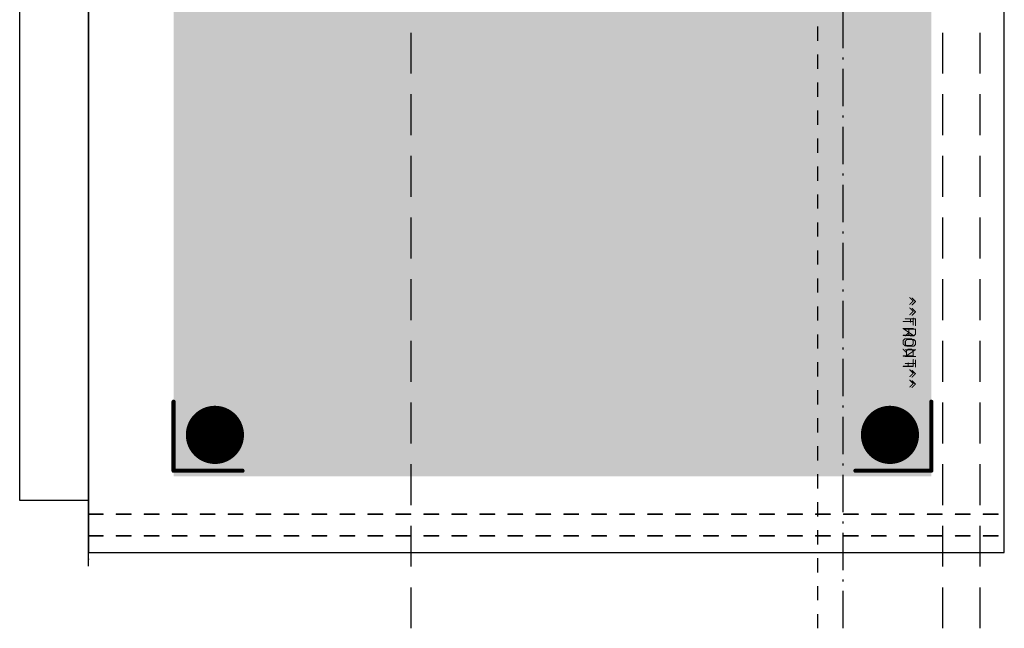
# Model space of a CAD drawing. Extents: x 85.1 to 160.2, y -5 to 84.1.
# Tile 1 of 7: x 85.2 to 156.6, y -5 to 39.1. Entities that reach past the tile are written whole.
import ezdxf

# ---------------------------------------------------------------- set-up
doc = ezdxf.new("R2010")
doc.units = 0
for name, color, linetype in [('17', 82, 'CONTINUOUS'), ('20', 7, 'CONTINUOUS'), ('21', 253, 'CONTINUOUS'), ('22', 253, 'CONTINUOUS'), ('23', 7, 'CONTINUOUS'), ('29', 253, 'CONTINUOUS'), ('30', 253, 'CONTINUOUS'), ('40', 175, 'CONTINUOUS'), ('44', 253, 'CONTINUOUS'), ('48', 253, 'CONTINUOUS')]:
    doc.layers.add(name, color=color, linetype=linetype)

# ---------------------------------------------------------------- blocks, each defined once
blk = doc.blocks.new('RECT')
blk.add_solid([(-0.5, -0.5), (0.5, -0.5), (-0.5, 0.5), (0.5, 0.5)])
blk = doc.blocks.new('ROUNDP')
at = {"const_width": 0.5}
blk.add_lwpolyline([(0, -0.25, 1), (0, 0.25, 1), (0, -0.25)], format="xyb", dxfattribs=at)

msp = doc.modelspace()

# ---------------------------------------------------------------- linework, layer by layer
at = {"layer": '20'}
for p, q in [((156.64, 0.5), (156.64, 59.5)), ((85.17, 4.275), (85.17, 55.425)), ((90.17, 4.275), (85.17, 4.275)), ((90.17, -0.5), (90.17, 4.275)), ((90.17, 0.5), (156.64, 0.5))]:
    msp.add_line(p, q, dxfattribs=at)
at = {"layer": '21'}
for points, const_width in [([(149.9456, 18.9407), (150.1913, 18.6949)], 0.0762), ([(150.1913, 18.6949), (149.9456, 18.4492)], 0.0762), ([(149.9456, 18.1922), (150.1913, 17.9465)], 0.0762), ([(150.1913, 17.9465), (149.9456, 17.7007)], 0.0762), ([(149.4541, 17.4438), (150.1913, 17.4438)], 0.0762), ([(149.8227, 17.4438), (149.8227, 17.1981)], 0.0762), ([(150.1913, 17.4438), (150.1913, 16.9523)], 0.0762), ([(149.4541, 16.6954), (150.1913, 16.6954)], 0.0762), ([(149.6998, 16.4497), (149.4541, 16.2039)], 0.0762), ([(149.6998, 16.3268), (149.6998, 16.6954)], 0.0762), ([(150.1913, 16.6954), (150.1913, 16.3268)], 0.0762), ([(149.577, 15.947), (149.4541, 15.8241)], 0.0762), ([(149.4541, 15.8241), (149.4541, 15.5784)], 0.0762), ([(150.0685, 15.947), (149.577, 15.947)], 0.0762), ([(149.8227, 16.2039), (149.6998, 16.3268)], 0.0762), ([(150.0685, 16.2039), (149.8227, 16.2039)], 0.0762), ([(150.1913, 16.3268), (150.0685, 16.2039)], 0.0762), ([(150.1913, 15.8241), (150.0685, 15.947)], 0.0762), ([(150.1913, 15.5784), (150.1913, 15.8241)], 0.0762), ([(149.4541, 15.5784), (149.577, 15.4555)], 0.0762), ([(149.4541, 15.1986), (150.1913, 15.1986)], 0.0762), ([(150.1913, 15.1986), (149.4541, 14.7071)], 0.0762), ([(149.577, 15.4555), (150.0685, 15.4555)], 0.0762), ([(150.0685, 15.4555), (150.1913, 15.5784)], 0.0762), ([(149.4541, 14.7071), (150.1913, 14.7071)], 0.0762), ([(150.1913, 14.4502), (150.1913, 13.9587)], 0.0762), ([(149.4541, 14.2044), (150.1913, 14.2044)], 0.0762), ([(149.9456, 13.7017), (150.1913, 13.456)], 0.0762), ([(150.1913, 13.456), (149.9456, 13.2103)], 0.0762), ([(149.9456, 12.9533), (150.1913, 12.7076)], 0.0762), ([(150.1913, 12.7076), (149.9456, 12.4618)], 0.0762), ([(96.34, 6.425), (96.34, 11.425)], 0.3048), ([(151.34, 6.425), (151.34, 11.425)], 0.3048), ([(101.34, 6.425), (96.34, 6.425)], 0.3048), ([(145.84, 6.425), (151.34, 6.425)], 0.3048)]:
    msp.add_lwpolyline(points, dxfattribs=dict(at, const_width=const_width))
for points, const_width in [([(149.9591, 18.9541, 1), (149.9321, 18.9272)], 0.0381), ([(150.2048, 18.6814, 1), (150.1779, 18.7084)], 0.0381), ([(150.1779, 18.6814, 1), (150.2048, 18.7084)], 0.0381), ([(149.9321, 18.4626, 1), (149.9591, 18.4357)], 0.0381), ([(149.9591, 18.2057, 1), (149.9321, 18.1788)], 0.0381), ([(150.2048, 17.933, 1), (150.1779, 17.96)], 0.0381), ([(150.1779, 17.933, 1), (150.2048, 17.96)], 0.0381), ([(149.4541, 17.4629, 1), (149.4541, 17.4248)], 0.0381), ([(149.8418, 17.4438, 1), (149.8037, 17.4438)], 0.0381), ([(149.8037, 17.1981, 1), (149.8418, 17.1981)], 0.0381), ([(149.9321, 17.7142, 1), (149.9591, 17.6873)], 0.0381), ([(150.2104, 17.4438, 1), (150.1723, 17.4438)], 0.0381), ([(150.1913, 17.4248, 1), (150.1913, 17.4629)], 0.0381), ([(149.4541, 16.7145, 1), (149.4541, 16.6764)], 0.0381), ([(149.7189, 16.6954, 1), (149.6808, 16.6954)], 0.0381), ([(149.7133, 16.4362, 1), (149.6864, 16.4631)], 0.0381), ([(150.1723, 16.9523, 1), (150.2104, 16.9523)], 0.0381), ([(150.2104, 16.6954, 1), (150.1723, 16.6954)], 0.0381), ([(150.1913, 16.6764, 1), (150.1913, 16.7145)], 0.0381), ([(149.4406, 16.2174, 1), (149.4676, 16.1904)], 0.0381), ([(149.4406, 15.8376, 1), (149.4676, 15.8106)], 0.0381), ([(149.4732, 15.8241, 1), (149.4351, 15.8241)], 0.0381), ([(149.577, 15.966, 1), (149.577, 15.9279)], 0.0381), ([(149.5904, 15.9335, 1), (149.5635, 15.9605)], 0.0381), ([(149.7133, 16.3403, 1), (149.6864, 16.3133)], 0.0381), ([(149.6808, 16.3268, 1), (149.7189, 16.3268)], 0.0381), ([(149.8227, 16.223, 1), (149.8227, 16.1849)], 0.0381), ([(149.8092, 16.1904, 1), (149.8362, 16.2174)], 0.0381), ([(150.055, 16.2174, 1), (150.0819, 16.1904)], 0.0381), ([(150.0819, 15.9605, 1), (150.055, 15.9335)], 0.0381), ([(150.0685, 16.1849, 1), (150.0685, 16.223)], 0.0381), ([(150.0685, 15.9279, 1), (150.0685, 15.966)], 0.0381), ([(150.1723, 16.3268, 1), (150.2104, 16.3268)], 0.0381), ([(150.2104, 15.8241, 1), (150.1723, 15.8241)], 0.0381), ([(150.2048, 16.3133, 1), (150.1779, 16.3403)], 0.0381), ([(150.1779, 15.8106, 1), (150.2048, 15.8376)], 0.0381), ([(149.4676, 15.5918, 1), (149.4406, 15.5649)], 0.0381), ([(149.4541, 15.2176, 1), (149.4541, 15.1795)], 0.0381), ([(149.4351, 15.5784, 1), (149.4732, 15.5784)], 0.0381), ([(149.577, 15.4746, 1), (149.577, 15.4365)], 0.0381), ([(149.5635, 15.442, 1), (149.5904, 15.469)], 0.0381), ([(150.055, 15.469, 1), (150.0819, 15.442)], 0.0381), ([(150.0685, 15.4365, 1), (150.0685, 15.4746)], 0.0381), ([(150.1723, 15.5784, 1), (150.2104, 15.5784)], 0.0381), ([(150.2048, 15.5649, 1), (150.1779, 15.5918)], 0.0381), ([(150.2019, 15.1827, 1), (150.1808, 15.2144)], 0.0381), ([(150.1913, 15.1795, 1), (150.1913, 15.2176)], 0.0381), ([(149.4541, 14.7261, 1), (149.4541, 14.688)], 0.0381), ([(149.4435, 14.7229, 1), (149.4647, 14.6912)], 0.0381), ([(150.2104, 14.4502, 1), (150.1723, 14.4502)], 0.0381), ([(150.1913, 14.688, 1), (150.1913, 14.7261)], 0.0381), ([(149.4541, 14.2235, 1), (149.4541, 14.1854)], 0.0381), ([(149.9591, 13.7152, 1), (149.9321, 13.6883)], 0.0381), ([(150.1723, 13.9587, 1), (150.2104, 13.9587)], 0.0381), ([(150.1913, 14.1854, 1), (150.1913, 14.2235)], 0.0381), ([(149.9321, 13.2237, 1), (149.9591, 13.1968)], 0.0381), ([(149.9591, 12.9668, 1), (149.9321, 12.9399)], 0.0381), ([(150.2048, 13.4425, 1), (150.1779, 13.4695)], 0.0381), ([(150.1779, 13.4425, 1), (150.2048, 13.4695)], 0.0381), ([(149.9321, 12.4753, 1), (149.9591, 12.4484)], 0.0381), ([(150.2048, 12.6941, 1), (150.1779, 12.7211)], 0.0381), ([(150.1779, 12.6941, 1), (150.2048, 12.7211)], 0.0381), ([(96.4162, 11.425, 1), (96.2638, 11.425)], 0.1524), ([(151.4162, 11.425, 1), (151.2638, 11.425)], 0.1524), ([(96.34, 6.5012, 1), (96.34, 6.3488)], 0.1524), ([(96.2638, 6.425, 1), (96.4162, 6.425)], 0.1524), ([(101.34, 6.3488, 1), (101.34, 6.5012)], 0.1524), ([(145.84, 6.5012, 1), (145.84, 6.3488)], 0.1524), ([(151.2638, 6.425, 1), (151.4162, 6.425)], 0.1524), ([(151.34, 6.3488, 1), (151.34, 6.5012)], 0.1524)]:
    msp.add_lwpolyline(points, format="xyb", dxfattribs=dict(at, const_width=const_width))
at = {"layer": '22', "const_width": 0.0762}
for points in [[(150.0293, 18.7324), (149.7836, 18.9782)], [(149.7836, 18.4867), (150.0293, 18.7324)], [(150.0293, 17.984), (149.7836, 18.2297)], [(149.7836, 17.7383), (150.0293, 17.984)], [(149.2921, 17.2356), (150.0293, 17.2356)], [(150.0293, 16.9898), (150.0293, 17.4813)], [(150.0293, 16.2414), (149.2921, 16.7329)], [(149.2921, 16.7329), (150.0293, 16.7329)], [(149.2921, 16.2414), (150.0293, 16.2414)], [(149.2921, 15.8616), (149.415, 15.9845)], [(149.2921, 15.6159), (149.2921, 15.8616)], [(149.415, 15.9845), (149.9065, 15.9845)], [(149.9065, 15.9845), (150.0293, 15.8616)], [(150.0293, 15.8616), (150.0293, 15.6159)], [(149.415, 15.493), (149.2921, 15.6159)], [(149.5378, 14.9903), (149.2921, 15.2361)], [(149.9065, 15.493), (149.415, 15.493)], [(149.6607, 15.2361), (149.5378, 15.1132)], [(149.5378, 15.1132), (149.5378, 14.7446)], [(149.9065, 15.2361), (149.6607, 15.2361)], [(150.0293, 15.6159), (149.9065, 15.493)], [(150.0293, 15.1132), (149.9065, 15.2361)], [(150.0293, 14.7446), (150.0293, 15.1132)], [(149.2921, 14.7446), (150.0293, 14.7446)], [(150.0293, 13.9962), (150.0293, 14.4877)], [(149.2921, 13.9962), (150.0293, 13.9962)], [(149.6607, 13.9962), (149.6607, 14.2419)], [(150.0293, 13.4935), (149.7836, 13.7393)], [(149.7836, 13.2478), (150.0293, 13.4935)], [(150.0293, 12.7451), (149.7836, 12.9908)], [(149.7836, 12.4993), (150.0293, 12.7451)]]:
    msp.add_lwpolyline(points, dxfattribs=at)
at = {"layer": '22', "const_width": 0.0381}
for points in [[(149.7971, 18.9916, 1), (149.7701, 18.9647)], [(150.0428, 18.7189, 1), (150.0159, 18.7459)], [(150.0159, 18.7189, 1), (150.0428, 18.7459)], [(149.7701, 18.5001, 1), (149.7971, 18.4732)], [(149.7971, 18.2432, 1), (149.7701, 18.2163)], [(150.0428, 17.9705, 1), (150.0159, 17.9975)], [(150.0159, 17.9705, 1), (150.0428, 17.9975)], [(149.2921, 17.2546, 1), (149.2921, 17.2165)], [(149.7701, 17.7517, 1), (149.7971, 17.7248)], [(150.0484, 17.4813, 1), (150.0103, 17.4813)], [(150.0293, 17.2165, 1), (150.0293, 17.2546)], [(149.3027, 16.7488, 1), (149.2815, 16.7171)], [(149.2921, 16.752, 1), (149.2921, 16.7139)], [(150.0103, 16.9898, 1), (150.0484, 16.9898)], [(150.0293, 16.7139, 1), (150.0293, 16.752)], [(149.2921, 16.2605, 1), (149.2921, 16.2224)], [(149.2786, 15.8751, 1), (149.3056, 15.8482)], [(149.3111, 15.8616, 1), (149.2731, 15.8616)], [(149.415, 16.0035, 1), (149.415, 15.9654)], [(149.4284, 15.971, 1), (149.4015, 15.998)], [(149.9199, 15.998, 1), (149.893, 15.971)], [(149.9065, 15.9654, 1), (149.9065, 16.0035)], [(150.0484, 15.8616, 1), (150.0103, 15.8616)], [(150.0159, 15.8482, 1), (150.0428, 15.8751)], [(150.0188, 16.2256, 1), (150.0399, 16.2573)], [(150.0293, 16.2224, 1), (150.0293, 16.2605)], [(149.3056, 15.6294, 1), (149.2786, 15.6024)], [(149.3056, 15.2496, 1), (149.2786, 15.2226)], [(149.2731, 15.6159, 1), (149.3111, 15.6159)], [(149.415, 15.5121, 1), (149.415, 15.474)], [(149.4015, 15.4795, 1), (149.4284, 15.5065)], [(149.5244, 15.1267, 1), (149.5513, 15.0997)], [(149.5569, 15.1132, 1), (149.5188, 15.1132)], [(149.5244, 14.9769, 1), (149.5513, 15.0038)], [(149.6607, 15.2551, 1), (149.6607, 15.217)], [(149.6742, 15.2226, 1), (149.6472, 15.2496)], [(149.893, 15.5065, 1), (149.9199, 15.4795)], [(149.9199, 15.2496, 1), (149.893, 15.2226)], [(149.9065, 15.474, 1), (149.9065, 15.5121)], [(149.9065, 15.217, 1), (149.9065, 15.2551)], [(150.0103, 15.6159, 1), (150.0484, 15.6159)], [(150.0484, 15.1132, 1), (150.0103, 15.1132)], [(150.0428, 15.6024, 1), (150.0159, 15.6294)], [(150.0159, 15.0997, 1), (150.0428, 15.1267)], [(149.2921, 14.7636, 1), (149.2921, 14.7255)], [(149.5188, 14.7446, 1), (149.5569, 14.7446)], [(150.0103, 14.7446, 1), (150.0484, 14.7446)], [(150.0484, 14.4877, 1), (150.0103, 14.4877)], [(150.0293, 14.7255, 1), (150.0293, 14.7636)], [(149.2921, 14.0152, 1), (149.2921, 13.9771)], [(149.6798, 14.2419, 1), (149.6417, 14.2419)], [(149.6417, 13.9962, 1), (149.6798, 13.9962)], [(149.7971, 13.7527, 1), (149.7701, 13.7258)], [(150.0103, 13.9962, 1), (150.0484, 13.9962)], [(150.0293, 13.9771, 1), (150.0293, 14.0152)], [(149.7701, 13.2612, 1), (149.7971, 13.2343)], [(149.7971, 13.0043, 1), (149.7701, 12.9774)], [(150.0428, 13.48, 1), (150.0159, 13.507)], [(150.0159, 13.48, 1), (150.0428, 13.507)], [(149.7701, 12.5128, 1), (149.7971, 12.4859)], [(150.0428, 12.7316, 1), (150.0159, 12.7586)], [(150.0159, 12.7316, 1), (150.0428, 12.7586)]]:
    msp.add_lwpolyline(points, format="xyb", dxfattribs=at)
at = {"layer": '23'}
msp.add_point((90.17, 0), dxfattribs=at)
at = {"layer": '44'}
for centre in [(99.34, 9.025), (148.34, 9.025)]:
    msp.add_circle(centre, 1.5, dxfattribs=at)
at = {"layer": '48'}
for p, q in [((144.934, 37.0588), (144.934, 39.7647)), ((143.096, 37.6), (143.096, 38.6286)), ((113.596, 35.2188), (113.596, 38.1875)), ((152.167, 35.2188), (152.167, 38.1875)), ((154.89, 35.2188), (154.89, 38.1875)), ((143.096, 35.5714), (143.096, 36.6)), ((144.934, 36.2338), (144.934, 36.3838)), ((144.934, 32.8529), (144.934, 35.5588)), ((143.096, 33.5429), (143.096, 34.5714)), ((113.596, 30.75), (113.596, 33.7188)), ((152.167, 30.75), (152.167, 33.7188)), ((154.89, 30.75), (154.89, 33.7188)), ((143.096, 31.5143), (143.096, 32.5429)), ((144.934, 32.0279), (144.934, 32.1779)), ((144.934, 28.6471), (144.934, 31.3529)), ((143.096, 29.4857), (143.096, 30.5143)), ((113.596, 26.2812), (113.596, 29.25)), ((152.167, 26.2812), (152.167, 29.25)), ((154.89, 26.2812), (154.89, 29.25)), ((143.096, 27.4571), (143.096, 28.4857)), ((144.934, 27.8221), (144.934, 27.9721)), ((143.096, 25.4286), (143.096, 26.4571)), ((144.934, 24.4412), (144.934, 27.1471)), ((113.596, 21.8125), (113.596, 24.7812)), ((143.096, 23.4), (143.096, 24.4286)), ((152.167, 21.8125), (152.167, 24.7812)), ((154.89, 21.8125), (154.89, 24.7812)), ((144.934, 23.6162), (144.934, 23.7662)), ((144.934, 20.2353), (144.934, 22.9412)), ((143.096, 21.3714), (143.096, 22.4)), ((113.596, 17.3438), (113.596, 20.3125)), ((143.096, 19.3429), (143.096, 20.3714)), ((152.167, 17.3438), (152.167, 20.3125)), ((154.89, 17.3438), (154.89, 20.3125)), ((144.934, 19.4103), (144.934, 19.5603)), ((144.934, 16.0294), (144.934, 18.7353)), ((143.096, 17.3143), (143.096, 18.3429)), ((113.596, 12.875), (113.596, 15.8438)), ((143.096, 15.2857), (143.096, 16.3143)), ((152.167, 12.875), (152.167, 15.8438)), ((154.89, 12.875), (154.89, 15.8438)), ((144.934, 15.2044), (144.934, 15.3544)), ((144.934, 11.8235), (144.934, 14.5294)), ((143.096, 13.2571), (143.096, 14.2857)), ((143.096, 11.2286), (143.096, 12.2571)), ((113.596, 8.4062), (113.596, 11.375)), ((144.934, 10.9985), (144.934, 11.1485)), ((152.167, 8.4062), (152.167, 11.375)), ((154.89, 8.4062), (154.89, 11.375)), ((143.096, 9.2), (143.096, 10.2286)), ((144.934, 7.6176), (144.934, 10.3235)), ((143.096, 7.1714), (143.096, 8.2)), ((113.596, 3.9375), (113.596, 6.9062)), ((144.934, 6.7926), (144.934, 6.9426)), ((152.167, 3.9375), (152.167, 6.9062)), ((154.89, 3.9375), (154.89, 6.9062)), ((143.096, 5.1429), (143.096, 6.1714)), ((144.934, 3.4118), (144.934, 6.1176)), ((143.096, 3.1143), (143.096, 4.1429)), ((113.596, -0.5312), (113.596, 2.4375)), ((144.934, 2.5868), (144.934, 2.7368)), ((152.167, -0.5312), (152.167, 2.4375)), ((154.89, -0.5312), (154.89, 2.4375)), ((143.096, 1.0857), (143.096, 2.1143)), ((144.934, -0.7941), (144.934, 1.9118)), ((143.096, -0.9429), (143.096, 0.0857)), ((113.596, -5), (113.596, -2.0312)), ((143.096, -2.9714), (143.096, -1.9429)), ((144.934, -1.6191), (144.934, -1.4691)), ((152.167, -5), (152.167, -2.0312)), ((154.89, -5), (154.89, -2.0312)), ((144.934, -5), (144.934, -2.2941)), ((143.096, -5), (143.096, -3.9714))]:
    msp.add_line(p, q, dxfattribs=at)
for points, const_width in [([(90.17, 0.5), (90.17, 73.49)], 0.13), ([(90.17, 0.5), (90.17, 68.77)], 0.13), ([(90.17, 0.5), (90.17, 68.64)], 0.13), ([(90.17, 0.5), (90.17, 64.627)], 0.13), ([(90.17, 3.275), (91.2003, 3.275)], 0.127), ([(92.2003, 3.275), (93.2306, 3.275)], 0.127), ([(94.2306, 3.275), (95.2609, 3.275)], 0.127), ([(96.2609, 3.275), (97.2912, 3.275)], 0.127), ([(98.2912, 3.275), (99.3215, 3.275)], 0.127), ([(100.3215, 3.275), (101.3518, 3.275)], 0.127), ([(102.3518, 3.275), (103.3821, 3.275)], 0.127), ([(104.3821, 3.275), (105.4124, 3.275)], 0.127), ([(106.4124, 3.275), (107.4427, 3.275)], 0.127), ([(108.4427, 3.275), (109.473, 3.275)], 0.127), ([(110.473, 3.275), (111.5033, 3.275)], 0.127), ([(112.5033, 3.275), (113.5336, 3.275)], 0.127), ([(114.5336, 3.275), (115.5639, 3.275)], 0.127), ([(116.5639, 3.275), (117.5942, 3.275)], 0.127), ([(118.5942, 3.275), (119.6245, 3.275)], 0.127), ([(120.6245, 3.275), (121.6549, 3.275)], 0.127), ([(122.6549, 3.275), (123.6852, 3.275)], 0.127), ([(124.6852, 3.275), (125.7155, 3.275)], 0.127), ([(126.7155, 3.275), (127.7458, 3.275)], 0.127), ([(128.7458, 3.275), (129.7761, 3.275)], 0.127), ([(130.7761, 3.275), (131.8064, 3.275)], 0.127), ([(132.8064, 3.275), (133.8367, 3.275)], 0.127), ([(134.8367, 3.275), (135.867, 3.275)], 0.127), ([(136.867, 3.275), (137.8973, 3.275)], 0.127), ([(138.8973, 3.275), (139.9276, 3.275)], 0.127), ([(140.9276, 3.275), (141.9579, 3.275)], 0.127), ([(142.9579, 3.275), (143.9882, 3.275)], 0.127), ([(144.9882, 3.275), (146.0185, 3.275)], 0.127), ([(147.0185, 3.275), (148.0488, 3.275)], 0.127), ([(149.0488, 3.275), (150.0791, 3.275)], 0.127), ([(151.0791, 3.275), (152.1094, 3.275)], 0.127), ([(153.1094, 3.275), (154.1397, 3.275)], 0.127), ([(155.1397, 3.275), (156.17, 3.275)], 0.127), ([(90.17, 1.7), (91.2003, 1.7)], 0.127), ([(92.2003, 1.7), (93.2306, 1.7)], 0.127), ([(94.2306, 1.7), (95.2609, 1.7)], 0.127), ([(96.2609, 1.7), (97.2912, 1.7)], 0.127), ([(98.2912, 1.7), (99.3215, 1.7)], 0.127), ([(100.3215, 1.7), (101.3518, 1.7)], 0.127), ([(102.3518, 1.7), (103.3821, 1.7)], 0.127), ([(104.3821, 1.7), (105.4124, 1.7)], 0.127), ([(106.4124, 1.7), (107.4427, 1.7)], 0.127), ([(108.4427, 1.7), (109.473, 1.7)], 0.127), ([(110.473, 1.7), (111.5033, 1.7)], 0.127), ([(112.5033, 1.7), (113.5336, 1.7)], 0.127), ([(114.5336, 1.7), (115.5639, 1.7)], 0.127), ([(116.5639, 1.7), (117.5942, 1.7)], 0.127), ([(118.5942, 1.7), (119.6245, 1.7)], 0.127), ([(120.6245, 1.7), (121.6549, 1.7)], 0.127), ([(122.6549, 1.7), (123.6852, 1.7)], 0.127), ([(124.6852, 1.7), (125.7155, 1.7)], 0.127), ([(126.7155, 1.7), (127.7458, 1.7)], 0.127), ([(128.7458, 1.7), (129.7761, 1.7)], 0.127), ([(130.7761, 1.7), (131.8064, 1.7)], 0.127), ([(132.8064, 1.7), (133.8367, 1.7)], 0.127), ([(134.8367, 1.7), (135.867, 1.7)], 0.127), ([(136.867, 1.7), (137.8973, 1.7)], 0.127), ([(138.8973, 1.7), (139.9276, 1.7)], 0.127), ([(140.9276, 1.7), (141.9579, 1.7)], 0.127), ([(142.9579, 1.7), (143.9882, 1.7)], 0.127), ([(144.9882, 1.7), (146.0185, 1.7)], 0.127), ([(147.0185, 1.7), (148.0488, 1.7)], 0.127), ([(149.0488, 1.7), (150.0791, 1.7)], 0.127), ([(151.0791, 1.7), (152.1094, 1.7)], 0.127), ([(153.1094, 1.7), (154.1397, 1.7)], 0.127), ([(155.1397, 1.7), (156.17, 1.7)], 0.127)]:
    msp.add_lwpolyline(points, dxfattribs=dict(at, const_width=const_width))
for points, const_width in [([(90.17, 3.3068, 1), (90.17, 3.2433)], 0.0635), ([(91.2003, 3.2433, 1), (91.2003, 3.3068)], 0.0635), ([(92.2003, 3.3068, 1), (92.2003, 3.2433)], 0.0635), ([(93.2306, 3.2433, 1), (93.2306, 3.3068)], 0.0635), ([(94.2306, 3.3068, 1), (94.2306, 3.2433)], 0.0635), ([(95.2609, 3.2433, 1), (95.2609, 3.3068)], 0.0635), ([(96.2609, 3.3068, 1), (96.2609, 3.2433)], 0.0635), ([(97.2912, 3.2433, 1), (97.2912, 3.3068)], 0.0635), ([(98.2912, 3.3068, 1), (98.2912, 3.2433)], 0.0635), ([(99.3215, 3.2433, 1), (99.3215, 3.3068)], 0.0635), ([(100.3215, 3.3068, 1), (100.3215, 3.2433)], 0.0635), ([(101.3518, 3.2433, 1), (101.3518, 3.3068)], 0.0635), ([(102.3518, 3.3068, 1), (102.3518, 3.2433)], 0.0635), ([(103.3821, 3.2433, 1), (103.3821, 3.3068)], 0.0635), ([(104.3821, 3.3068, 1), (104.3821, 3.2433)], 0.0635), ([(105.4124, 3.2433, 1), (105.4124, 3.3068)], 0.0635), ([(106.4124, 3.3068, 1), (106.4124, 3.2433)], 0.0635), ([(107.4427, 3.2433, 1), (107.4427, 3.3068)], 0.0635), ([(108.4427, 3.3068, 1), (108.4427, 3.2433)], 0.0635), ([(109.473, 3.2433, 1), (109.473, 3.3068)], 0.0635), ([(110.473, 3.3068, 1), (110.473, 3.2433)], 0.0635), ([(111.5033, 3.2433, 1), (111.5033, 3.3068)], 0.0635), ([(112.5033, 3.3068, 1), (112.5033, 3.2433)], 0.0635), ([(113.5336, 3.2433, 1), (113.5336, 3.3068)], 0.0635), ([(114.5336, 3.3068, 1), (114.5336, 3.2433)], 0.0635), ([(115.5639, 3.2433, 1), (115.5639, 3.3068)], 0.0635), ([(116.5639, 3.3068, 1), (116.5639, 3.2433)], 0.0635), ([(117.5942, 3.2433, 1), (117.5942, 3.3068)], 0.0635), ([(118.5942, 3.3068, 1), (118.5942, 3.2433)], 0.0635), ([(119.6245, 3.2433, 1), (119.6245, 3.3068)], 0.0635), ([(120.6245, 3.3068, 1), (120.6245, 3.2433)], 0.0635), ([(121.6549, 3.2433, 1), (121.6549, 3.3068)], 0.0635), ([(122.6549, 3.3068, 1), (122.6549, 3.2433)], 0.0635), ([(123.6852, 3.2433, 1), (123.6852, 3.3068)], 0.0635), ([(124.6852, 3.3068, 1), (124.6852, 3.2433)], 0.0635), ([(125.7155, 3.2433, 1), (125.7155, 3.3068)], 0.0635), ([(126.7155, 3.3068, 1), (126.7155, 3.2433)], 0.0635), ([(127.7458, 3.2433, 1), (127.7458, 3.3068)], 0.0635), ([(128.7458, 3.3068, 1), (128.7458, 3.2433)], 0.0635), ([(129.7761, 3.2433, 1), (129.7761, 3.3068)], 0.0635), ([(130.7761, 3.3068, 1), (130.7761, 3.2433)], 0.0635), ([(131.8064, 3.2433, 1), (131.8064, 3.3068)], 0.0635), ([(132.8064, 3.3068, 1), (132.8064, 3.2433)], 0.0635), ([(133.8367, 3.2433, 1), (133.8367, 3.3068)], 0.0635), ([(134.8367, 3.3068, 1), (134.8367, 3.2433)], 0.0635), ([(135.867, 3.2433, 1), (135.867, 3.3068)], 0.0635), ([(136.867, 3.3068, 1), (136.867, 3.2433)], 0.0635), ([(137.8973, 3.2433, 1), (137.8973, 3.3068)], 0.0635), ([(138.8973, 3.3068, 1), (138.8973, 3.2433)], 0.0635), ([(139.9276, 3.2433, 1), (139.9276, 3.3068)], 0.0635), ([(140.9276, 3.3068, 1), (140.9276, 3.2433)], 0.0635), ([(141.9579, 3.2433, 1), (141.9579, 3.3068)], 0.0635), ([(142.9579, 3.3068, 1), (142.9579, 3.2433)], 0.0635), ([(143.9882, 3.2433, 1), (143.9882, 3.3068)], 0.0635), ([(144.9882, 3.3068, 1), (144.9882, 3.2433)], 0.0635), ([(146.0185, 3.2433, 1), (146.0185, 3.3068)], 0.0635), ([(147.0185, 3.3068, 1), (147.0185, 3.2433)], 0.0635), ([(148.0488, 3.2433, 1), (148.0488, 3.3068)], 0.0635), ([(149.0488, 3.3068, 1), (149.0488, 3.2433)], 0.0635), ([(150.0791, 3.2433, 1), (150.0791, 3.3068)], 0.0635), ([(151.0791, 3.3068, 1), (151.0791, 3.2433)], 0.0635), ([(152.1094, 3.2433, 1), (152.1094, 3.3068)], 0.0635), ([(153.1094, 3.3068, 1), (153.1094, 3.2433)], 0.0635), ([(154.1397, 3.2433, 1), (154.1397, 3.3068)], 0.0635), ([(155.1397, 3.3068, 1), (155.1397, 3.2433)], 0.0635), ([(156.17, 3.2433, 1), (156.17, 3.3068)], 0.0635), ([(90.17, 1.7318, 1), (90.17, 1.6683)], 0.0635), ([(91.2003, 1.6683, 1), (91.2003, 1.7318)], 0.0635), ([(92.2003, 1.7318, 1), (92.2003, 1.6683)], 0.0635), ([(93.2306, 1.6683, 1), (93.2306, 1.7318)], 0.0635), ([(94.2306, 1.7318, 1), (94.2306, 1.6683)], 0.0635), ([(95.2609, 1.6683, 1), (95.2609, 1.7318)], 0.0635), ([(96.2609, 1.7318, 1), (96.2609, 1.6683)], 0.0635), ([(97.2912, 1.6683, 1), (97.2912, 1.7318)], 0.0635), ([(98.2912, 1.7318, 1), (98.2912, 1.6683)], 0.0635), ([(99.3215, 1.6683, 1), (99.3215, 1.7318)], 0.0635), ([(100.3215, 1.7318, 1), (100.3215, 1.6683)], 0.0635), ([(101.3518, 1.6683, 1), (101.3518, 1.7318)], 0.0635), ([(102.3518, 1.7318, 1), (102.3518, 1.6683)], 0.0635), ([(103.3821, 1.6683, 1), (103.3821, 1.7318)], 0.0635), ([(104.3821, 1.7318, 1), (104.3821, 1.6683)], 0.0635), ([(105.4124, 1.6683, 1), (105.4124, 1.7318)], 0.0635), ([(106.4124, 1.7318, 1), (106.4124, 1.6683)], 0.0635), ([(107.4427, 1.6683, 1), (107.4427, 1.7318)], 0.0635), ([(108.4427, 1.7318, 1), (108.4427, 1.6683)], 0.0635), ([(109.473, 1.6683, 1), (109.473, 1.7318)], 0.0635), ([(110.473, 1.7318, 1), (110.473, 1.6683)], 0.0635), ([(111.5033, 1.6683, 1), (111.5033, 1.7318)], 0.0635), ([(112.5033, 1.7318, 1), (112.5033, 1.6683)], 0.0635), ([(113.5336, 1.6683, 1), (113.5336, 1.7318)], 0.0635), ([(114.5336, 1.7318, 1), (114.5336, 1.6683)], 0.0635), ([(115.5639, 1.6683, 1), (115.5639, 1.7318)], 0.0635), ([(116.5639, 1.7318, 1), (116.5639, 1.6683)], 0.0635), ([(117.5942, 1.6683, 1), (117.5942, 1.7318)], 0.0635), ([(118.5942, 1.7318, 1), (118.5942, 1.6683)], 0.0635), ([(119.6245, 1.6683, 1), (119.6245, 1.7318)], 0.0635), ([(120.6245, 1.7318, 1), (120.6245, 1.6683)], 0.0635), ([(121.6549, 1.6683, 1), (121.6549, 1.7318)], 0.0635), ([(122.6549, 1.7318, 1), (122.6549, 1.6683)], 0.0635), ([(123.6852, 1.6683, 1), (123.6852, 1.7318)], 0.0635), ([(124.6852, 1.7318, 1), (124.6852, 1.6683)], 0.0635), ([(125.7155, 1.6683, 1), (125.7155, 1.7318)], 0.0635), ([(126.7155, 1.7318, 1), (126.7155, 1.6683)], 0.0635), ([(127.7458, 1.6683, 1), (127.7458, 1.7318)], 0.0635), ([(128.7458, 1.7318, 1), (128.7458, 1.6683)], 0.0635), ([(129.7761, 1.6683, 1), (129.7761, 1.7318)], 0.0635), ([(130.7761, 1.7318, 1), (130.7761, 1.6683)], 0.0635), ([(131.8064, 1.6683, 1), (131.8064, 1.7318)], 0.0635), ([(132.8064, 1.7318, 1), (132.8064, 1.6683)], 0.0635), ([(133.8367, 1.6683, 1), (133.8367, 1.7318)], 0.0635), ([(134.8367, 1.7318, 1), (134.8367, 1.6683)], 0.0635), ([(135.867, 1.6683, 1), (135.867, 1.7318)], 0.0635), ([(136.867, 1.7318, 1), (136.867, 1.6683)], 0.0635), ([(137.8973, 1.6683, 1), (137.8973, 1.7318)], 0.0635), ([(138.8973, 1.7318, 1), (138.8973, 1.6683)], 0.0635), ([(139.9276, 1.6683, 1), (139.9276, 1.7318)], 0.0635), ([(140.9276, 1.7318, 1), (140.9276, 1.6683)], 0.0635), ([(141.9579, 1.6683, 1), (141.9579, 1.7318)], 0.0635), ([(142.9579, 1.7318, 1), (142.9579, 1.6683)], 0.0635), ([(143.9882, 1.6683, 1), (143.9882, 1.7318)], 0.0635), ([(144.9882, 1.7318, 1), (144.9882, 1.6683)], 0.0635), ([(146.0185, 1.6683, 1), (146.0185, 1.7318)], 0.0635), ([(147.0185, 1.7318, 1), (147.0185, 1.6683)], 0.0635), ([(148.0488, 1.6683, 1), (148.0488, 1.7318)], 0.0635), ([(149.0488, 1.7318, 1), (149.0488, 1.6683)], 0.0635), ([(150.0791, 1.6683, 1), (150.0791, 1.7318)], 0.0635), ([(151.0791, 1.7318, 1), (151.0791, 1.6683)], 0.0635), ([(152.1094, 1.6683, 1), (152.1094, 1.7318)], 0.0635), ([(153.1094, 1.7318, 1), (153.1094, 1.6683)], 0.0635), ([(154.1397, 1.6683, 1), (154.1397, 1.7318)], 0.0635), ([(155.1397, 1.7318, 1), (155.1397, 1.6683)], 0.0635), ([(156.17, 1.6683, 1), (156.17, 1.7318)], 0.0635), ([(90.1375, 0.5, 1), (90.2025, 0.5)], 0.065), ([(90.1375, 0.5, 1), (90.2025, 0.5)], 0.065), ([(90.1375, 0.5, 1), (90.2025, 0.5)], 0.065), ([(90.1375, 0.5, 1), (90.2025, 0.5)], 0.065)]:
    msp.add_lwpolyline(points, format="xyb", dxfattribs=dict(at, const_width=const_width))

# ---------------------------------------------------------------- block references
at = {"layer": '17', "xscale": 4.016, "yscale": 4.016}
msp.add_blockref('ROUNDP', (99.34, 9.025), dxfattribs=at)
msp.add_blockref('ROUNDP', (99.34, 9.025), dxfattribs=at)
at = {"layer": '17', "xscale": 4.016, "yscale": 4.016, "rotation": 90}
msp.add_blockref('ROUNDP', (148.34, 9.025), dxfattribs=at)
msp.add_blockref('ROUNDP', (148.34, 9.025), dxfattribs=at)
at = {"layer": '29', "xscale": 4.2192, "yscale": 4.2192}
msp.add_blockref('ROUNDP', (99.34, 9.025), dxfattribs=at)
at = {"layer": '29', "xscale": 4.2192, "yscale": 4.2192, "rotation": 90}
msp.add_blockref('ROUNDP', (148.34, 9.025), dxfattribs=at)
at = {"layer": '30', "xscale": 4.2192, "yscale": 4.2192}
msp.add_blockref('ROUNDP', (99.34, 9.025), dxfattribs=at)
at = {"layer": '30', "xscale": 4.2192, "yscale": 4.2192, "rotation": 90}
msp.add_blockref('ROUNDP', (148.34, 9.025), dxfattribs=at)
at = {"layer": '40', "xscale": 55, "yscale": 50}
msp.add_blockref('RECT', (123.84, 31.025), dxfattribs=at)

doc.saveas('drawing.dxf')
